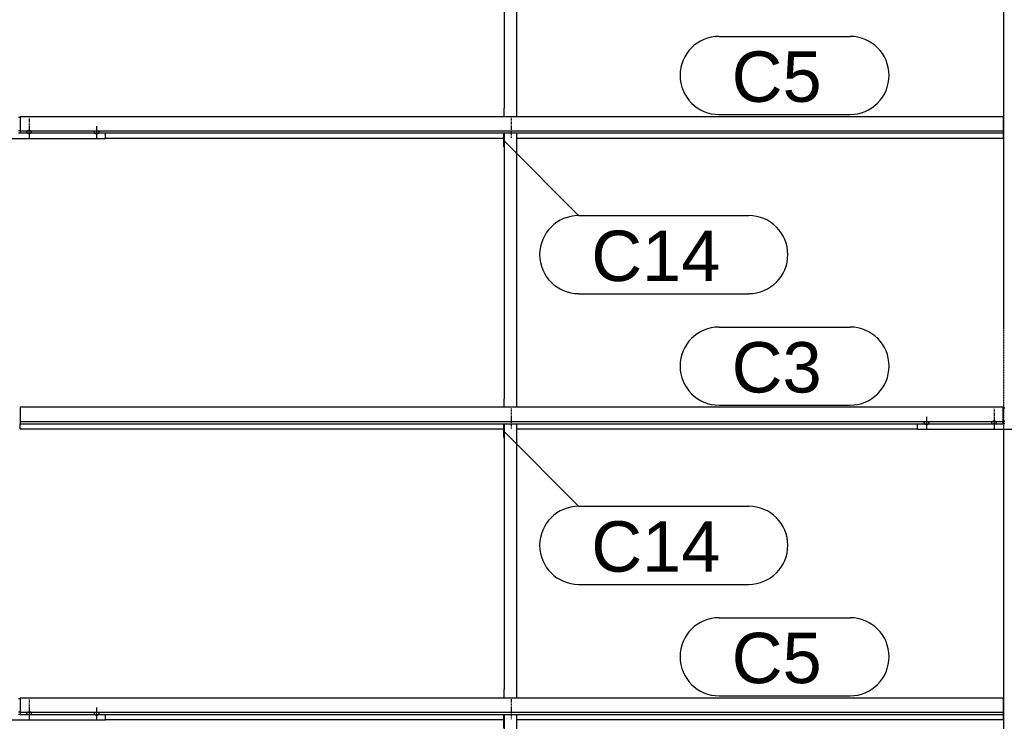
# Model space of a CAD drawing. Header units: millimetres. Extents: x -4888 to 73862, y -29046 to 15504.
# Tile 58 of 111: x 24501 to 28001, y 7215 to 9708. Entities that reach past the tile are written whole.
import ezdxf

# ---------------------------------------------------------------- set-up
doc = ezdxf.new("R2010")
doc.units = ezdxf.units.MM
doc.linetypes.add('DXK_LINE_DOT2', pattern=[3.9198, 1.9599, -1.9599])
doc.linetypes.add('DXK_LINE_DOT3', pattern=[5.9187, 2.979, -0.9799, 0.9799, -0.9799])
doc.styles.add('Arial', font='ARIAL.TTF', dxfattribs={"height": 0.2})

# ---------------------------------------------------------------- blocks, each defined once
blk = doc.blocks.new('Part-1953139-17105 - 1282')
at = {"color": 3, "linetype": 'Continuous'}
for p, q in [((24503, 7298.3), (27997, 7298.3)), ((24503, 7298.3), (24503, 7240.1)), ((27997, 7298.3), (27997, 7240.1)), ((24503, 7247.5), (27997, 7247.5)), ((24503, 7240.1), (27997, 7240.1)), ((24807, 7221.4), (26222, 7221.4)), ((26269, 7221.4), (27997, 7221.4)), ((27997, 7240.1), (27997, 7221.4))]:
    blk.add_line(p, q, dxfattribs=at)
blk = doc.blocks.new('Bolt-1953139-17505 - 1282')
at = {"color": 5, "linetype": 'Continuous'}
for p, q in [((24767.5, 7245), (24767.1, 7244.6)), ((24768, 7245.4), (24767.5, 7245)), ((24768.6, 7245.8), (24768, 7245.4)), ((24769.3, 7246.1), (24768.6, 7245.8)), ((24770, 7246.4), (24769.3, 7246.1)), ((24770.8, 7246.6), (24770, 7246.4)), ((24771.6, 7246.8), (24770.8, 7246.6)), ((24772.4, 7247), (24771.6, 7246.8)), ((24773.2, 7247.1), (24772.4, 7247)), ((24774.1, 7247.1), (24773.2, 7247.1)), ((24775, 7247.2), (24774.1, 7247.1)), ((24775, 7264.9), (24775, 7222.6)), ((24775.9, 7247.1), (24775, 7247.2)), ((24776.8, 7247.1), (24775.9, 7247.1)), ((24777.6, 7247), (24776.8, 7247.1)), ((24778.4, 7246.8), (24777.6, 7247)), ((24779.2, 7246.6), (24778.4, 7246.8)), ((24780, 7246.4), (24779.2, 7246.6)), ((24780.7, 7246.1), (24780, 7246.4)), ((24781.4, 7245.8), (24780.7, 7246.1)), ((24782, 7245.4), (24781.4, 7245.8)), ((24782.5, 7245), (24782, 7245.4)), ((24782.9, 7244.6), (24782.5, 7245)), ((24766.2, 7243.3), (24766, 7242.8)), ((24766, 7242.8), (24766, 7242.4)), ((24766, 7242.4), (24766, 7241.9)), ((24766, 7241.9), (24766.2, 7241.4)), ((24766.4, 7243.8), (24766.2, 7243.3)), ((24766.2, 7241.4), (24766.4, 7241)), ((24766.7, 7244.2), (24766.4, 7243.8)), ((24766.4, 7241), (24766.7, 7240.5)), ((24767.1, 7244.6), (24766.7, 7244.2)), ((24766.7, 7240.5), (24767.1, 7240.1)), ((24767.1, 7240.1), (24767.5, 7239.7)), ((24767.5, 7239.7), (24768, 7239.3)), ((24768, 7239.3), (24768.6, 7239)), ((24768.6, 7239), (24769.3, 7238.7)), ((24769.3, 7238.7), (24770, 7238.4)), ((24770, 7238.4), (24770.8, 7238.2)), ((24770.8, 7238.2), (24771.6, 7238)), ((24771.6, 7238), (24772.4, 7237.8)), ((24772.4, 7237.8), (24773.2, 7237.7)), ((24773.2, 7237.7), (24774.1, 7237.6)), ((24774.1, 7237.6), (24775, 7237.6)), ((24775, 7237.6), (24775.9, 7237.6)), ((24775.9, 7237.6), (24776.8, 7237.7)), ((24776.8, 7237.7), (24777.6, 7237.8)), ((24777.6, 7237.8), (24778.4, 7238)), ((24778.4, 7238), (24779.2, 7238.2)), ((24779.2, 7238.2), (24780, 7238.4)), ((24780, 7238.4), (24780.7, 7238.7)), ((24780.7, 7238.7), (24781.4, 7239)), ((24781.4, 7239), (24782, 7239.3)), ((24782, 7239.3), (24782.5, 7239.7)), ((24782.5, 7239.7), (24782.9, 7240.1)), ((24783.3, 7244.2), (24782.9, 7244.6)), ((24782.9, 7240.1), (24783.3, 7240.5)), ((24783.6, 7243.8), (24783.3, 7244.2)), ((24783.3, 7240.5), (24783.6, 7241)), ((24783.8, 7243.3), (24783.6, 7243.8)), ((24783.6, 7241), (24783.8, 7241.4)), ((24784, 7242.8), (24783.8, 7243.3)), ((24783.8, 7241.4), (24784, 7241.9)), ((24784, 7242.4), (24784, 7242.8)), ((24784, 7241.9), (24784, 7242.4))]:
    blk.add_line(p, q, dxfattribs=at)
blk = doc.blocks.new('Bolt-1953139-17495 - 1282')
at = {"color": 5, "linetype": 'DXK_LINE_DOT2'}
blk.add_line((24535, 9359), (24535, 9316.6), dxfattribs=at)
blk = doc.blocks.new('Part-1953139-17724 - 1282')
at = {"color": 3, "linetype": 'Continuous'}
for p, q in [((27997, 8328.7), (28003, 8328.7)), ((27693, 8251.8), (27693, 8272.9)), ((27997, 8282.2), (28003, 8282.2)), ((27997, 8273.7), (28003, 8273.7)), ((28307, 8251.8), (28307, 8272.9)), ((28307, 8251.8), (27693, 8251.8))]:
    blk.add_line(p, q, dxfattribs=at)
blk = doc.blocks.new('Bolt-1953139-17498 - 1282')
at = {"color": 5, "linetype": 'Continuous'}
for p, q in [((24767.1, 9310.3), (24766.7, 9309.9)), ((24767.5, 9310.8), (24767.1, 9310.3)), ((24768, 9311.1), (24767.5, 9310.8)), ((24768.6, 9311.5), (24768, 9311.1)), ((24769.3, 9311.8), (24768.6, 9311.5)), ((24770, 9312.1), (24769.3, 9311.8)), ((24770.8, 9312.3), (24770, 9312.1)), ((24771.6, 9312.5), (24770.8, 9312.3)), ((24772.4, 9312.7), (24771.6, 9312.5)), ((24773.2, 9312.8), (24772.4, 9312.7)), ((24774.1, 9312.9), (24773.2, 9312.8)), ((24775, 9312.9), (24774.1, 9312.9)), ((24775, 9330.6), (24775, 9288.3)), ((24775.9, 9312.9), (24775, 9312.9)), ((24776.8, 9312.8), (24775.9, 9312.9)), ((24777.6, 9312.7), (24776.8, 9312.8)), ((24778.4, 9312.5), (24777.6, 9312.7)), ((24779.2, 9312.3), (24778.4, 9312.5)), ((24780, 9312.1), (24779.2, 9312.3)), ((24780.7, 9311.8), (24780, 9312.1)), ((24781.4, 9311.5), (24780.7, 9311.8)), ((24782, 9311.1), (24781.4, 9311.5)), ((24782.5, 9310.8), (24782, 9311.1)), ((24782.9, 9310.3), (24782.5, 9310.8)), ((24783.3, 9309.9), (24782.9, 9310.3)), ((24766.2, 9309), (24766, 9308.6)), ((24766, 9308.6), (24766, 9308.1)), ((24766, 9308.1), (24766, 9307.6)), ((24766, 9307.6), (24766.2, 9307.2)), ((24766.4, 9309.5), (24766.2, 9309)), ((24766.2, 9307.2), (24766.4, 9306.7)), ((24766.7, 9309.9), (24766.4, 9309.5)), ((24766.4, 9306.7), (24766.7, 9306.3)), ((24766.7, 9306.3), (24767.1, 9305.8)), ((24767.1, 9305.8), (24767.5, 9305.4)), ((24767.5, 9305.4), (24768, 9305.1)), ((24768, 9305.1), (24768.6, 9304.7)), ((24768.6, 9304.7), (24769.3, 9304.4)), ((24769.3, 9304.4), (24770, 9304.1)), ((24770, 9304.1), (24770.8, 9303.9)), ((24770.8, 9303.9), (24771.6, 9303.7)), ((24771.6, 9303.7), (24772.4, 9303.5)), ((24772.4, 9303.5), (24773.2, 9303.4)), ((24773.2, 9303.4), (24774.1, 9303.3)), ((24774.1, 9303.3), (24775, 9303.3)), ((24775, 9303.3), (24775.9, 9303.3)), ((24775.9, 9303.3), (24776.8, 9303.4)), ((24776.8, 9303.4), (24777.6, 9303.5)), ((24777.6, 9303.5), (24778.4, 9303.7)), ((24778.4, 9303.7), (24779.2, 9303.9)), ((24779.2, 9303.9), (24780, 9304.1)), ((24780, 9304.1), (24780.7, 9304.4)), ((24780.7, 9304.4), (24781.4, 9304.7)), ((24781.4, 9304.7), (24782, 9305.1)), ((24782, 9305.1), (24782.5, 9305.4)), ((24782.5, 9305.4), (24782.9, 9305.8)), ((24782.9, 9305.8), (24783.3, 9306.3)), ((24783.6, 9309.5), (24783.3, 9309.9)), ((24783.3, 9306.3), (24783.6, 9306.7)), ((24783.8, 9309), (24783.6, 9309.5)), ((24783.6, 9306.7), (24783.8, 9307.2)), ((24784, 9308.6), (24783.8, 9309)), ((24783.8, 9307.2), (24784, 9307.6)), ((24784, 9308.1), (24784, 9308.6)), ((24784, 9307.6), (24784, 9308.1))]:
    blk.add_line(p, q, dxfattribs=at)
blk = doc.blocks.new('Part-1953139-17500 - 1282')
at = {"color": 3, "linetype": 'Continuous'}
for p, q in [((24497, 7295.9), (24503, 7295.9)), ((24497, 7249.3), (24503, 7249.3)), ((24193, 7219), (24193, 7240.1)), ((24807, 7219), (24193, 7219)), ((24497, 7240.8), (24503, 7240.8)), ((24807, 7219), (24807, 7240.1))]:
    blk.add_line(p, q, dxfattribs=at)
blk = doc.blocks.new('Part-1953139-17104 - 1282')
at = {"color": 3, "linetype": 'Continuous'}
for p, q in [((27997, 8331.2), (24503, 8331.2)), ((24503, 8331.2), (24503, 8272.9)), ((27997, 8272.9), (27997, 8331.2)), ((24503, 8280.4), (27997, 8280.4)), ((24503, 8272.9), (27997, 8272.9)), ((24503, 8254.2), (24503, 8272.9)), ((24503, 8254.2), (26222, 8254.2)), ((26269, 8254.2), (27693, 8254.2))]:
    blk.add_line(p, q, dxfattribs=at)
blk = doc.blocks.new('GridLine-1953139-4949 - 1282')
at = {"color": 174, "linetype": 'DXK_LINE_DOT3'}
blk.add_line((28000, -1750), (28000, 12340), dxfattribs=at)
blk = doc.blocks.new('Part-1953139-17103 - 1282')
at = {"color": 3, "linetype": 'Continuous'}
for p, q in [((24503, 9364), (27997, 9364)), ((24503, 9364), (24503, 9305.8)), ((27997, 9364), (27997, 9305.8)), ((24503, 9313.2), (27997, 9313.2)), ((24503, 9305.8), (27997, 9305.8)), ((24807, 9287.1), (26222, 9287.1)), ((26269, 9287.1), (27997, 9287.1)), ((27997, 9305.8), (27997, 9287.1))]:
    blk.add_line(p, q, dxfattribs=at)
blk = doc.blocks.new('Bolt-1953139-17726 - 1282')
at = {"color": 5, "linetype": 'DXK_LINE_DOT2'}
blk.add_line((27965, 8326.1), (27965, 8283.8), dxfattribs=at)
blk = doc.blocks.new('Bolt-1953139-17725 - 1282')
at = {"color": 5, "linetype": 'Continuous'}
for p, q in [((27965, 8296.3), (27965, 8254)), ((27956.2, 8277.5), (27956, 8277.1)), ((27956, 8277.1), (27956, 8276.6)), ((27956, 8276.6), (27956, 8276.1)), ((27956, 8276.1), (27956.2, 8275.7)), ((27956.4, 8278), (27956.2, 8277.5)), ((27956.2, 8275.7), (27956.4, 8275.2)), ((27956.7, 8278.4), (27956.4, 8278)), ((27956.4, 8275.2), (27956.7, 8274.8)), ((27957.1, 8278.8), (27956.7, 8278.4)), ((27956.7, 8274.8), (27957.1, 8274.3)), ((27957.5, 8279.3), (27957.1, 8278.8)), ((27957.1, 8274.3), (27957.5, 8273.9)), ((27958, 8279.6), (27957.5, 8279.3)), ((27957.5, 8273.9), (27958, 8273.6)), ((27958.6, 8280), (27958, 8279.6)), ((27958, 8273.6), (27958.6, 8273.2)), ((27959.3, 8280.3), (27958.6, 8280)), ((27958.6, 8273.2), (27959.3, 8272.9)), ((27960, 8280.6), (27959.3, 8280.3)), ((27959.3, 8272.9), (27960, 8272.6)), ((27960.8, 8280.8), (27960, 8280.6)), ((27960, 8272.6), (27960.8, 8272.4)), ((27961.6, 8281), (27960.8, 8280.8)), ((27960.8, 8272.4), (27961.6, 8272.2)), ((27962.4, 8281.2), (27961.6, 8281)), ((27961.6, 8272.2), (27962.4, 8272)), ((27963.2, 8281.3), (27962.4, 8281.2)), ((27962.4, 8272), (27963.2, 8271.9)), ((27964.1, 8281.4), (27963.2, 8281.3)), ((27963.2, 8271.9), (27964.1, 8271.8)), ((27965, 8281.4), (27964.1, 8281.4)), ((27964.1, 8271.8), (27965, 8271.8)), ((27965.9, 8281.4), (27965, 8281.4)), ((27965, 8271.8), (27965.9, 8271.8)), ((27966.8, 8281.3), (27965.9, 8281.4)), ((27965.9, 8271.8), (27966.8, 8271.9)), ((27967.6, 8281.2), (27966.8, 8281.3)), ((27966.8, 8271.9), (27967.6, 8272)), ((27968.4, 8281), (27967.6, 8281.2)), ((27967.6, 8272), (27968.4, 8272.2)), ((27969.2, 8280.8), (27968.4, 8281)), ((27968.4, 8272.2), (27969.2, 8272.4)), ((27970, 8280.6), (27969.2, 8280.8)), ((27969.2, 8272.4), (27970, 8272.6)), ((27970.7, 8280.3), (27970, 8280.6)), ((27970, 8272.6), (27970.7, 8272.9)), ((27971.4, 8280), (27970.7, 8280.3)), ((27970.7, 8272.9), (27971.4, 8273.2)), ((27972, 8279.6), (27971.4, 8280)), ((27971.4, 8273.2), (27972, 8273.6)), ((27972.5, 8279.3), (27972, 8279.6)), ((27972, 8273.6), (27972.5, 8273.9)), ((27972.9, 8278.8), (27972.5, 8279.3)), ((27972.5, 8273.9), (27972.9, 8274.3)), ((27973.3, 8278.4), (27972.9, 8278.8)), ((27972.9, 8274.3), (27973.3, 8274.8)), ((27973.6, 8278), (27973.3, 8278.4)), ((27973.3, 8274.8), (27973.6, 8275.2)), ((27973.8, 8277.5), (27973.6, 8278)), ((27973.6, 8275.2), (27973.8, 8275.7)), ((27974, 8277.1), (27973.8, 8277.5)), ((27973.8, 8275.7), (27974, 8276.1)), ((27974, 8276.6), (27974, 8277.1)), ((27974, 8276.1), (27974, 8276.6))]:
    blk.add_line(p, q, dxfattribs=at)
blk = doc.blocks.new('Part-1953139-17493 - 1282')
at = {"color": 3, "linetype": 'Continuous'}
for p, q in [((24497, 9361.6), (24503, 9361.6)), ((24497, 9315), (24503, 9315)), ((24193, 9284.7), (24193, 9305.8)), ((24807, 9284.7), (24193, 9284.7)), ((24497, 9306.5), (24503, 9306.5)), ((24807, 9284.7), (24807, 9305.8))]:
    blk.add_line(p, q, dxfattribs=at)
blk = doc.blocks.new('Bolt-1953139-17494 - 1282')
at = {"color": 5, "linetype": 'Continuous'}
for p, q in [((24526.2, 9310.4), (24526, 9309.9)), ((24526.4, 9310.8), (24526.2, 9310.4)), ((24526.7, 9311.3), (24526.4, 9310.8)), ((24527.1, 9311.7), (24526.7, 9311.3)), ((24527.5, 9312.1), (24527.1, 9311.7)), ((24528, 9312.5), (24527.5, 9312.1)), ((24528.6, 9312.8), (24528, 9312.5)), ((24529.3, 9313.1), (24528.6, 9312.8)), ((24530, 9313.4), (24529.3, 9313.1)), ((24530.8, 9313.7), (24530, 9313.4)), ((24531.6, 9313.9), (24530.8, 9313.7)), ((24532.4, 9314), (24531.6, 9313.9)), ((24533.2, 9314.1), (24532.4, 9314)), ((24534.1, 9314.2), (24533.2, 9314.1)), ((24535, 9314.2), (24534.1, 9314.2)), ((24535, 9329.2), (24535, 9286.8)), ((24535.9, 9314.2), (24535, 9314.2)), ((24536.8, 9314.1), (24535.9, 9314.2)), ((24537.6, 9314), (24536.8, 9314.1)), ((24538.4, 9313.9), (24537.6, 9314)), ((24539.2, 9313.7), (24538.4, 9313.9)), ((24540, 9313.4), (24539.2, 9313.7)), ((24540.7, 9313.1), (24540, 9313.4)), ((24541.4, 9312.8), (24540.7, 9313.1)), ((24542, 9312.5), (24541.4, 9312.8)), ((24542.5, 9312.1), (24542, 9312.5)), ((24542.9, 9311.7), (24542.5, 9312.1)), ((24543.3, 9311.3), (24542.9, 9311.7)), ((24543.6, 9310.8), (24543.3, 9311.3)), ((24543.8, 9310.4), (24543.6, 9310.8)), ((24544, 9309.9), (24543.8, 9310.4)), ((24526, 9309.9), (24526, 9309.4)), ((24526, 9309.4), (24526, 9309)), ((24526, 9309), (24526.2, 9308.5)), ((24526.2, 9308.5), (24526.4, 9308.1)), ((24526.4, 9308.1), (24526.7, 9307.6)), ((24526.7, 9307.6), (24527.1, 9307.2)), ((24527.1, 9307.2), (24527.5, 9306.8)), ((24527.5, 9306.8), (24528, 9306.4)), ((24528, 9306.4), (24528.6, 9306.1)), ((24528.6, 9306.1), (24529.3, 9305.7)), ((24529.3, 9305.7), (24530, 9305.5)), ((24530, 9305.5), (24530.8, 9305.2)), ((24530.8, 9305.2), (24531.6, 9305)), ((24531.6, 9305), (24532.4, 9304.9)), ((24532.4, 9304.9), (24533.2, 9304.7)), ((24533.2, 9304.7), (24534.1, 9304.7)), ((24534.1, 9304.7), (24535, 9304.7)), ((24535, 9304.7), (24535.9, 9304.7)), ((24535.9, 9304.7), (24536.8, 9304.7)), ((24536.8, 9304.7), (24537.6, 9304.9)), ((24537.6, 9304.9), (24538.4, 9305)), ((24538.4, 9305), (24539.2, 9305.2)), ((24539.2, 9305.2), (24540, 9305.5)), ((24540, 9305.5), (24540.7, 9305.7)), ((24540.7, 9305.7), (24541.4, 9306.1)), ((24541.4, 9306.1), (24542, 9306.4)), ((24542, 9306.4), (24542.5, 9306.8)), ((24542.5, 9306.8), (24542.9, 9307.2)), ((24542.9, 9307.2), (24543.3, 9307.6)), ((24543.3, 9307.6), (24543.6, 9308.1)), ((24543.6, 9308.1), (24543.8, 9308.5)), ((24543.8, 9308.5), (24544, 9309)), ((24544, 9309.4), (24544, 9309.9)), ((24544, 9309), (24544, 9309.4))]:
    blk.add_line(p, q, dxfattribs=at)
blk = doc.blocks.new('Bolt-1953139-17501 - 1282')
at = {"color": 5, "linetype": 'Continuous'}
for p, q in [((24526.4, 7245.1), (24526.2, 7244.7)), ((24526.7, 7245.6), (24526.4, 7245.1)), ((24527.1, 7246), (24526.7, 7245.6)), ((24527.5, 7246.4), (24527.1, 7246)), ((24528, 7246.8), (24527.5, 7246.4)), ((24528.6, 7247.1), (24528, 7246.8)), ((24529.3, 7247.4), (24528.6, 7247.1)), ((24530, 7247.7), (24529.3, 7247.4)), ((24530.8, 7248), (24530, 7247.7)), ((24531.6, 7248.2), (24530.8, 7248)), ((24532.4, 7248.3), (24531.6, 7248.2)), ((24533.2, 7248.4), (24532.4, 7248.3)), ((24534.1, 7248.5), (24533.2, 7248.4)), ((24535, 7248.5), (24534.1, 7248.5)), ((24535, 7263.5), (24535, 7221.1)), ((24535.9, 7248.5), (24535, 7248.5)), ((24536.8, 7248.4), (24535.9, 7248.5)), ((24537.6, 7248.3), (24536.8, 7248.4)), ((24538.4, 7248.2), (24537.6, 7248.3)), ((24539.2, 7248), (24538.4, 7248.2)), ((24540, 7247.7), (24539.2, 7248)), ((24540.7, 7247.4), (24540, 7247.7)), ((24541.4, 7247.1), (24540.7, 7247.4)), ((24542, 7246.8), (24541.4, 7247.1)), ((24542.5, 7246.4), (24542, 7246.8)), ((24542.9, 7246), (24542.5, 7246.4)), ((24543.3, 7245.6), (24542.9, 7246)), ((24543.6, 7245.1), (24543.3, 7245.6)), ((24543.8, 7244.7), (24543.6, 7245.1)), ((24526.2, 7244.7), (24526, 7244.2)), ((24526, 7244.2), (24526, 7243.7)), ((24526, 7243.7), (24526, 7243.3)), ((24526, 7243.3), (24526.2, 7242.8)), ((24526.2, 7242.8), (24526.4, 7242.3)), ((24526.4, 7242.3), (24526.7, 7241.9)), ((24526.7, 7241.9), (24527.1, 7241.5)), ((24527.1, 7241.5), (24527.5, 7241.1)), ((24527.5, 7241.1), (24528, 7240.7)), ((24528, 7240.7), (24528.6, 7240.3)), ((24528.6, 7240.3), (24529.3, 7240)), ((24529.3, 7240), (24530, 7239.7)), ((24530, 7239.7), (24530.8, 7239.5)), ((24530.8, 7239.5), (24531.6, 7239.3)), ((24531.6, 7239.3), (24532.4, 7239.1)), ((24532.4, 7239.1), (24533.2, 7239)), ((24533.2, 7239), (24534.1, 7239)), ((24534.1, 7239), (24535, 7238.9)), ((24535, 7238.9), (24535.9, 7239)), ((24535.9, 7239), (24536.8, 7239)), ((24536.8, 7239), (24537.6, 7239.1)), ((24537.6, 7239.1), (24538.4, 7239.3)), ((24538.4, 7239.3), (24539.2, 7239.5)), ((24539.2, 7239.5), (24540, 7239.7)), ((24540, 7239.7), (24540.7, 7240)), ((24540.7, 7240), (24541.4, 7240.3)), ((24541.4, 7240.3), (24542, 7240.7)), ((24542, 7240.7), (24542.5, 7241.1)), ((24542.5, 7241.1), (24542.9, 7241.5)), ((24542.9, 7241.5), (24543.3, 7241.9)), ((24543.3, 7241.9), (24543.6, 7242.3)), ((24543.6, 7242.3), (24543.8, 7242.8)), ((24544, 7244.2), (24543.8, 7244.7)), ((24543.8, 7242.8), (24544, 7243.3)), ((24544, 7243.7), (24544, 7244.2)), ((24544, 7243.3), (24544, 7243.7))]:
    blk.add_line(p, q, dxfattribs=at)
blk = doc.blocks.new('Bolt-1953139-17502 - 1282')
at = {"color": 5, "linetype": 'DXK_LINE_DOT2'}
blk.add_line((24535, 7293.3), (24535, 7250.9), dxfattribs=at)
blk = doc.blocks.new('Bolt-1953139-17729 - 1282')
at = {"color": 5, "linetype": 'Continuous'}
for p, q in [((27725, 8297.8), (27725, 8255.4)), ((27716.2, 8276.2), (27716, 8275.7)), ((27716, 8275.7), (27716, 8275.2)), ((27716, 8275.2), (27716, 8274.8)), ((27716, 8274.8), (27716.2, 8274.3)), ((27716.4, 8276.6), (27716.2, 8276.2)), ((27716.2, 8274.3), (27716.4, 8273.8)), ((27716.7, 8277.1), (27716.4, 8276.6)), ((27716.4, 8273.8), (27716.7, 8273.4)), ((27717.1, 8277.5), (27716.7, 8277.1)), ((27716.7, 8273.4), (27717.1, 8273)), ((27717.5, 8277.9), (27717.1, 8277.5)), ((27717.1, 8273), (27717.5, 8272.6)), ((27718, 8278.3), (27717.5, 8277.9)), ((27717.5, 8272.6), (27718, 8272.2)), ((27718.6, 8278.6), (27718, 8278.3)), ((27718, 8272.2), (27718.6, 8271.8)), ((27719.3, 8278.9), (27718.6, 8278.6)), ((27718.6, 8271.8), (27719.3, 8271.5)), ((27720, 8279.2), (27719.3, 8278.9)), ((27719.3, 8271.5), (27720, 8271.3)), ((27720.8, 8279.5), (27720, 8279.2)), ((27720, 8271.3), (27720.8, 8271)), ((27721.6, 8279.7), (27720.8, 8279.5)), ((27720.8, 8271), (27721.6, 8270.8)), ((27722.4, 8279.8), (27721.6, 8279.7)), ((27721.6, 8270.8), (27722.4, 8270.7)), ((27723.2, 8279.9), (27722.4, 8279.8)), ((27722.4, 8270.7), (27723.2, 8270.5)), ((27724.1, 8280), (27723.2, 8279.9)), ((27723.2, 8270.5), (27724.1, 8270.5)), ((27725, 8280), (27724.1, 8280)), ((27724.1, 8270.5), (27725, 8270.4)), ((27725.9, 8280), (27725, 8280)), ((27725, 8270.4), (27725.9, 8270.5)), ((27726.8, 8279.9), (27725.9, 8280)), ((27725.9, 8270.5), (27726.8, 8270.5)), ((27727.6, 8279.8), (27726.8, 8279.9)), ((27726.8, 8270.5), (27727.6, 8270.7)), ((27728.4, 8279.7), (27727.6, 8279.8)), ((27727.6, 8270.7), (27728.4, 8270.8)), ((27729.2, 8279.5), (27728.4, 8279.7)), ((27728.4, 8270.8), (27729.2, 8271)), ((27730, 8279.2), (27729.2, 8279.5)), ((27729.2, 8271), (27730, 8271.3)), ((27730.7, 8278.9), (27730, 8279.2)), ((27730, 8271.3), (27730.7, 8271.5)), ((27731.4, 8278.6), (27730.7, 8278.9)), ((27730.7, 8271.5), (27731.4, 8271.8)), ((27732, 8278.3), (27731.4, 8278.6)), ((27731.4, 8271.8), (27732, 8272.2)), ((27732.5, 8277.9), (27732, 8278.3)), ((27732, 8272.2), (27732.5, 8272.6)), ((27732.9, 8277.5), (27732.5, 8277.9)), ((27732.5, 8272.6), (27732.9, 8273)), ((27733.3, 8277.1), (27732.9, 8277.5)), ((27732.9, 8273), (27733.3, 8273.4)), ((27733.6, 8276.6), (27733.3, 8277.1)), ((27733.3, 8273.4), (27733.6, 8273.8)), ((27733.8, 8276.2), (27733.6, 8276.6)), ((27733.6, 8273.8), (27733.8, 8274.3)), ((27734, 8275.7), (27733.8, 8276.2)), ((27733.8, 8274.3), (27734, 8274.8)), ((27734, 8275.2), (27734, 8275.7)), ((27734, 8274.8), (27734, 8275.2))]:
    blk.add_line(p, q, dxfattribs=at)
blk = doc.blocks.new('Bolt-1953139-18498 - 1282')
at = {"color": 5, "linetype": 'DXK_LINE_DOT2'}
blk.add_line((26250, 7253), (26250, 7295.4), dxfattribs=at)
blk = doc.blocks.new('Bolt-1953139-18495 - 1282')
at = {"color": 5, "linetype": 'DXK_LINE_DOT2'}
blk.add_line((26250, 8285.9), (26250, 8328.2), dxfattribs=at)
blk = doc.blocks.new('Part-1953139-18491 - 1282')
at = {"color": 3, "linetype": 'Continuous'}
for p, q in [((26222, 10289.3), (26222, 10338.6)), ((26224, 10338.6), (26224, 9393.6)), ((26269, 9364), (26269, 10338.6)), ((26224, 10289.3), (26222, 10289.3)), ((26224, 9393.6), (26222, 9393.6)), ((26222, 9393.6), (26222, 9364)), ((26224, 9364), (26224, 9393.6))]:
    blk.add_line(p, q, dxfattribs=at)
blk = doc.blocks.new('Bolt-1953139-18492 - 1282')
at = {"color": 5, "linetype": 'DXK_LINE_DOT2'}
blk.add_line((26250, 9318.8), (26250, 9361.1), dxfattribs=at)
blk = doc.blocks.new('Bolt-1953139-18493 - 1282')
at = {"color": 5, "linetype": 'DXK_LINE_DOT2'}
blk.add_line((26250, 9289), (26250, 9331.3), dxfattribs=at)
blk = doc.blocks.new('Part-1953139-18494 - 1282')
at = {"color": 3, "linetype": 'Continuous'}
for p, q in [((26222, 9256.4), (26222, 9305.8)), ((26224, 9305.8), (26224, 8360.7)), ((26269, 8331.2), (26269, 9305.8)), ((26224, 9256.4), (26222, 9256.4)), ((26224, 8360.7), (26222, 8360.7)), ((26222, 8360.7), (26222, 8331.2)), ((26224, 8331.2), (26224, 8360.7))]:
    blk.add_line(p, q, dxfattribs=at)
blk = doc.blocks.new('Bolt-1953139-18496 - 1282')
at = {"color": 5, "linetype": 'DXK_LINE_DOT2'}
blk.add_line((26250, 8256.1), (26250, 8298.4), dxfattribs=at)
blk = doc.blocks.new('Part-1953139-18497 - 1282')
at = {"color": 3, "linetype": 'Continuous'}
for p, q in [((26222, 8223.6), (26222, 8272.9)), ((26224, 8272.9), (26224, 7327.9)), ((26269, 7298.3), (26269, 8272.9)), ((26224, 8223.6), (26222, 8223.6)), ((26224, 7327.9), (26222, 7327.9)), ((26222, 7327.9), (26222, 7298.3)), ((26224, 7298.3), (26224, 7327.9))]:
    blk.add_line(p, q, dxfattribs=at)
blk = doc.blocks.new('Bolt-1953139-18499 - 1282')
at = {"color": 5, "linetype": 'DXK_LINE_DOT2'}
blk.add_line((26250, 7223.2), (26250, 7265.6), dxfattribs=at)
blk = doc.blocks.new('Part-1953139-18500 - 1282')
at = {"color": 3, "linetype": 'Continuous'}
for p, q in [((26222, 7190.7), (26222, 7240.1)), ((26224, 7240.1), (26224, 6295)), ((26269, 6265.5), (26269, 7240.1)), ((26224, 7190.7), (26222, 7190.7)), ((26224, 6295), (26222, 6295)), ((26222, 6295), (26222, 6265.5)), ((26224, 6265.5), (26224, 6295))]:
    blk.add_line(p, q, dxfattribs=at)
blk = doc.blocks.new('Mark-1953139-19273 - 1282')
at = {"color": 136, "linetype": 'Continuous'}
for p, q in [((26987.5, 7583.3), (27453.2, 7583.3)), ((26987.5, 7305.8), (27453.2, 7305.8))]:
    blk.add_line(p, q, dxfattribs=at)
for centre, start, end in [((26987.5, 7444.6), 90, 270), ((27453.2, 7444.6), 270, 90)]:
    blk.add_arc(centre, 138.7, start, end, dxfattribs=at)
at = {"color": 0}
blk.add_wipeout([(27352, 7350.8), (27352, 7538.3), (27032.5, 7538.3), (27032.5, 7350.8)], dxfattribs=at)
blk.add_wipeout([(27352, 7350.8), (27352, 7538.3), (27032.5, 7538.3), (27032.5, 7350.8)], dxfattribs=at)
at = {"color": 2, "style": 'Arial'}
blk.add_text('C5', height=179.08, dxfattribs=at).set_placement((27032.5, 7350.8))
blk = doc.blocks.new('Mark-1953139-19271 - 1282')
at = {"color": 136, "linetype": 'Continuous'}
for p, q in [((26987.5, 9649), (27453.2, 9649)), ((26987.5, 9371.5), (27453.2, 9371.5))]:
    blk.add_line(p, q, dxfattribs=at)
for centre, start, end in [((26987.5, 9510.3), 90, 270), ((27453.2, 9510.3), 270, 90)]:
    blk.add_arc(centre, 138.7, start, end, dxfattribs=at)
at = {"color": 0}
blk.add_wipeout([(27352, 9416.5), (27352, 9604), (27032.5, 9604), (27032.5, 9416.5)], dxfattribs=at)
blk.add_wipeout([(27352, 9416.5), (27352, 9604), (27032.5, 9604), (27032.5, 9416.5)], dxfattribs=at)
at = {"color": 2, "style": 'Arial'}
blk.add_text('C5', height=179.08, dxfattribs=at).set_placement((27032.5, 9416.5))
blk = doc.blocks.new('Mark-1953139-19272 - 1282')
at = {"color": 136, "linetype": 'Continuous'}
for p, q in [((26987.5, 8616.2), (27453.2, 8616.2)), ((26987.5, 8338.7), (27453.2, 8338.7))]:
    blk.add_line(p, q, dxfattribs=at)
for centre, radius, start, end in [((26987.5, 8477.4), 138.7, 90, 270), ((27453.2, 8477.4), 138.8, 270, 90)]:
    blk.add_arc(centre, radius, start, end, dxfattribs=at)
at = {"color": 0}
blk.add_wipeout([(27352, 8383.7), (27352, 8571.2), (27032.5, 8571.2), (27032.5, 8383.7)], dxfattribs=at)
blk.add_wipeout([(27352, 8383.7), (27352, 8571.2), (27032.5, 8571.2), (27032.5, 8383.7)], dxfattribs=at)
at = {"color": 2, "style": 'Arial'}
blk.add_text('C3', height=179.08, dxfattribs=at).set_placement((27032.5, 8383.7))
blk = doc.blocks.new('Mark-1953139-19654 - 1282')
at = {"color": 136, "linetype": 'Continuous'}
for p, q in [((26223.2, 9277.5), (26488.4, 9012.3)), ((26488.4, 9012.3), (27093.2, 9012.3)), ((26488.4, 8734.8), (27093.2, 8734.8))]:
    blk.add_line(p, q, dxfattribs=at)
for centre, start, end in [((26488.4, 8873.6), 90, 270), ((27093.2, 8873.6), 270, 90)]:
    blk.add_arc(centre, 138.7, start, end, dxfattribs=at)
at = {"color": 0}
blk.add_wipeout([(26991.9, 8779.8), (26991.9, 8967.3), (26533.4, 8967.3), (26533.4, 8779.8)], dxfattribs=at)
blk.add_wipeout([(26991.9, 8779.8), (26991.9, 8967.3), (26533.4, 8967.3), (26533.4, 8779.8)], dxfattribs=at)
at = {"color": 2, "style": 'Arial'}
blk.add_text('C14', height=179.08, dxfattribs=at).set_placement((26533.4, 8779.8))
blk = doc.blocks.new('Mark-1953139-19655 - 1282')
at = {"color": 136, "linetype": 'Continuous'}
for p, q in [((26223.2, 8244.6), (26488.4, 7979.5)), ((26488.4, 7979.5), (27093.2, 7979.5)), ((26488.4, 7702), (27093.2, 7702))]:
    blk.add_line(p, q, dxfattribs=at)
for centre, start, end in [((26488.4, 7840.7), 90, 270), ((27093.2, 7840.7), 270, 90)]:
    blk.add_arc(centre, 138.7, start, end, dxfattribs=at)
at = {"color": 0}
blk.add_wipeout([(26991.9, 7747), (26991.9, 7934.5), (26533.4, 7934.5), (26533.4, 7747)], dxfattribs=at)
blk.add_wipeout([(26991.9, 7747), (26991.9, 7934.5), (26533.4, 7934.5), (26533.4, 7747)], dxfattribs=at)
at = {"color": 2, "style": 'Arial'}
blk.add_text('C14', height=179.08, dxfattribs=at).set_placement((26533.4, 7747))

msp = doc.modelspace()

# ---------------------------------------------------------------- block references
for name in ['GridLine-1953139-4949 - 1282', 'Part-1953139-18491 - 1282', 'Part-1953139-17493 - 1282', 'Part-1953139-17103 - 1282', 'Bolt-1953139-17495 - 1282', 'Bolt-1953139-18492 - 1282', 'Bolt-1953139-17494 - 1282', 'Bolt-1953139-17498 - 1282', 'Bolt-1953139-18493 - 1282', 'Part-1953139-18494 - 1282', 'Part-1953139-17104 - 1282', 'Bolt-1953139-18495 - 1282', 'Bolt-1953139-18496 - 1282', 'Part-1953139-17724 - 1282', 'Bolt-1953139-17729 - 1282', 'Bolt-1953139-17725 - 1282', 'Bolt-1953139-17726 - 1282', 'Part-1953139-18497 - 1282', 'Part-1953139-17500 - 1282', 'Part-1953139-17105 - 1282', 'Bolt-1953139-17502 - 1282', 'Bolt-1953139-18498 - 1282', 'Bolt-1953139-17501 - 1282', 'Bolt-1953139-17505 - 1282', 'Bolt-1953139-18499 - 1282', 'Part-1953139-18500 - 1282']:
    msp.add_blockref(name, (0, 0))

# ---------------------------------------------------------------- next in the draw order: block references
for name in ['Mark-1953139-19271 - 1282', 'Mark-1953139-19654 - 1282', 'Mark-1953139-19272 - 1282', 'Mark-1953139-19655 - 1282', 'Mark-1953139-19273 - 1282']:
    msp.add_blockref(name, (0, 0))

doc.saveas('drawing.dxf')
